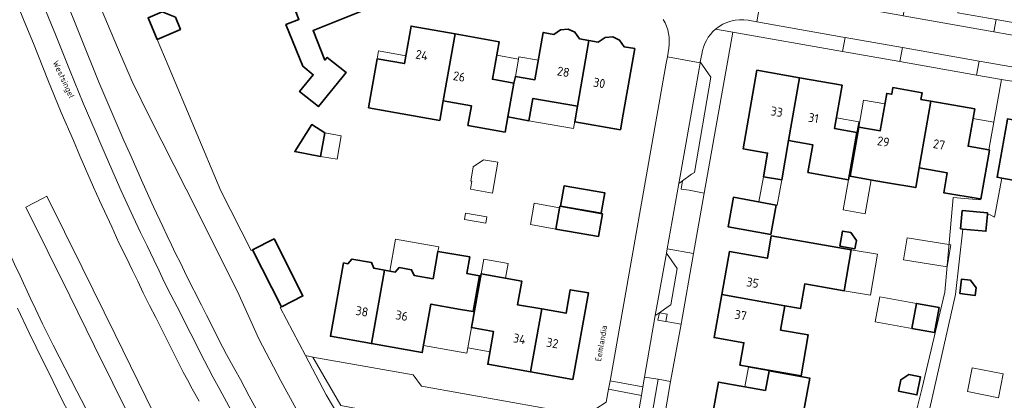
# Model space of a CAD drawing. Header units: metres. Extents: x 149984 to 156489, y 469398 to 478068.
# Tile 182 of 256: x 153749 to 153897, y 471585 to 471643. Entities that reach past the tile are written whole.
import ezdxf
from ezdxf.enums import TextEntityAlignment as Align

# ---------------------------------------------------------------- set-up
doc = ezdxf.new("R2010")
doc.units = ezdxf.units.M
doc.header["$LTSCALE"] = 0.75
for name, color, linetype, lineweight in [('B-WE-GR-BEPLANTING_CULTUUR_HEESTERS-GV', 252, 'Continuous', 18), ('B-WE-GR-GROENVOORZIENING-GV', 252, 'Continuous', 18), ('B-WE-OG-BEBOUWING-GV', 6, 'Continuous', 35), ('B-WE-OG-BEBOUWING-T18', 1, 'Continuous', 18), ('B-WE-OG-BEBOUWING_LUIFEL-GV', 6, 'Continuous', 18), ('B-WE-OG-BEBOUWING_OVERBOUWING-GV', 6, 'Continuous', 18), ('B-WE-OG-TERREIN_BEGROEID-GV', 252, 'Continuous', 18), ('B-WE-OG-TERREIN_ERF-GV', 252, 'Continuous', 18), ('B-WE-OG-TOPOGRAFIE-T18', 7, 'Continuous', 18), ('B-WE-VH-GESLOTENVERHARDING_ASFALT-GV', 252, 'Continuous', 18), ('B-WE-VH-OPENVERHARDING_BETONSTRAATSTEEN-GV', 252, 'Continuous', 18), ('B-WE-VH-OPENVERHARDING_TEGEL-GV', 252, 'Continuous', 18)]:
    doc.layers.add(name, color=color, linetype=linetype, lineweight=lineweight)
doc.styles.add('NLCS-ISO-M500-T18', font='NLCS-ISO.ttf', dxfattribs={"height": 0.9})
doc.styles.add('NLCS-ISO-M750-T18', font='NLCS-ISO.ttf', dxfattribs={"height": 1.35})

msp = doc.modelspace()

# ---------------------------------------------------------------- linework, layer by layer
at = {"layer": 'B-WE-GR-BEPLANTING_CULTUUR_HEESTERS-GV', "flags": 128}
for points in [[(153758.701, 471650.394), (153763.741, 471638.352), (153765.943, 471633.255), (153768.626, 471627.84), (153774.037, 471617.103), (153781.739, 471601.734), (153784.946, 471594.63), (153788.262, 471588.32), (153792.043, 471581.367)], [(153800.109, 471577.702), (153795.065, 471586.242), (153791.959, 471592.116), (153788.136, 471599.346), (153788.344, 471599.451), (153784.017, 471607.994), (153783.781, 471607.875), (153779.248, 471616.863), (153771.369, 471635.65), (153769.715, 471639.568), (153768.35, 471642.802)], [(153841.028, 471576.846), (153841.029, 471576.816), (153842.715, 471576.455), (153844.829, 471588.583), (153842.791, 471588.874), (153842.54, 471587.435), (153842.354, 471586.14)], [(153842.354, 471586.14), (153841.192, 471579.582)]]:
    msp.add_lwpolyline(points, dxfattribs=at)
msp.add_lwpolyline([(153793.059, 471591.905), (153791.959, 471592.116), (153795.065, 471586.242), (153800.109, 471577.702), (153800.236, 471577.971), (153801.036, 471582.5), (153799.86, 471584.131), (153797.242, 471584.61)], close=True, dxfattribs=at)
at = {"layer": 'B-WE-GR-GROENVOORZIENING-GV', "flags": 128}
msp.add_lwpolyline([(153846.207, 471598.33), (153845.039, 471598.544), (153844.809, 471597.447), (153846.006, 471597.234)], close=True, dxfattribs=at)
at = {"layer": 'B-WE-OG-BEBOUWING-GV', "flags": 128}
for points in [[(153790.159, 471647.278), (153791.45, 471644.072), (153790.513, 471643.695), (153790.964, 471642.573), (153789.017, 471641.79), (153791.529, 471635.54), (153793.103, 471634.261), (153791.072, 471631.774), (153793.886, 471629.491), (153798.037, 471634.591), (153795.213, 471636.885), (153794.864, 471636.479), (153793.074, 471640.894), (153802.331, 471644.634), (153802.742, 471645.598), (153801.988, 471647.454), (153801.028, 471647.86), (153799.713, 471651.125)], [(153773.214, 471641.045), (153772.432, 471642.897), (153770.467, 471643.696), (153768.35, 471642.802), (153769.715, 471639.568)], [(153812.605, 471630.366), (153814.384, 471640.402), (153807.794, 471641.571), (153806.791, 471635.945), (153802.699, 471636.676), (153801.397, 471629.311), (153805.597, 471628.568), (153812.083, 471627.421)], [(153814.384, 471640.402), (153812.605, 471630.366), (153816.826, 471629.621), (153816.303, 471626.658), (153821.876, 471625.668), (153822.278, 471627.93), (153823.214, 471633.03), (153819.989, 471633.602), (153820.981, 471639.232)], [(153834.453, 471639.4), (153833.06, 471639.649), (153832.355, 471640.655), (153831.328, 471641.131), (153830.2, 471641.028), (153829.171, 471640.323), (153827.603, 471640.615), (153826.352, 471633.525), (153823.417, 471634.012), (153823.214, 471633.03), (153822.278, 471627.93), (153825.46, 471627.374), (153826.053, 471630.731), (153832.742, 471629.553)], [(153834.453, 471639.4), (153832.742, 471629.553), (153832.338, 471627.228), (153839.184, 471626.022), (153839.593, 471628.346), (153841.324, 471638.188), (153839.761, 471638.465), (153839.048, 471639.473), (153838.019, 471639.947), (153836.895, 471639.86), (153835.862, 471639.149)], [(153866.031, 471633.829), (153859.647, 471634.952), (153857.595, 471623.132), (153861.235, 471622.501), (153860.622, 471618.969), (153863.359, 471618.479), (153864.397, 471624.385)], [(153864.397, 471624.385), (153868.034, 471623.74), (153867.295, 471619.607), (153873.391, 471618.516), (153874.637, 471625.609), (153871.289, 471626.2), (153872.433, 471632.702), (153866.031, 471633.829)], [(153883.97, 471620.278), (153885.705, 471630.318), (153884.254, 471630.574), (153884.427, 471631.559), (153880.035, 471632.333), (153879.861, 471631.348), (153879.113, 471631.48), (153878.137, 471625.854), (153874.926, 471626.41), (153873.65, 471619.052), (153877.19, 471618.423), (153879.222, 471618.062), (153883.458, 471617.327)], [(153894.446, 471622.978), (153891.314, 471623.53), (153892.303, 471629.155), (153885.705, 471630.318), (153883.97, 471620.278), (153888.19, 471619.533), (153887.666, 471616.571), (153893.14, 471615.622), (153893.223, 471615.608), (153894.514, 471622.966)], [(153794.856, 471625.554), (153792.91, 471626.786), (153790.341, 471622.729), (153794.215, 471622.025)], [(153896.397, 471618.743), (153901.17, 471617.903), (153902.717, 471626.669), (153897.211, 471627.633), (153897.155, 471627.318), (153895.654, 471618.874)], [(153836.302, 471613.474), (153836.843, 471616.523), (153830.752, 471617.601), (153830.211, 471614.558)], [(153861.712, 471610.295), (153862.512, 471614.716), (153856.126, 471615.878), (153855.327, 471611.459)], [(153835.883, 471609.977), (153836.486, 471613.404), (153830.099, 471614.533), (153829.49, 471611.107)], [(153890.185, 471611.124), (153890.505, 471611.095), (153893.99, 471610.777), (153894.22, 471613.293), (153894.242, 471613.539), (153890.437, 471613.886)], [(153872.102, 471608.564), (153874.334, 471608.165), (153874.558, 471609.416), (153873.749, 471610.576), (153872.501, 471610.799)], [(153784.017, 471607.994), (153788.344, 471599.451), (153791.566, 471601.073), (153787.231, 471609.618)], [(153854.374, 471601.27), (153863.838, 471599.572), (153866.177, 471599.167), (153866.815, 471602.869), (153872.737, 471601.848), (153873.799, 471608), (153861.793, 471610.077), (153861.21, 471606.736), (153855.518, 471607.729)], [(153803.798, 471604.933), (153801.846, 471593.919), (153809.464, 471592.57), (153810.759, 471599.842), (153815.186, 471599.057), (153817.112, 471598.717), (153817.118, 471598.751), (153818.062, 471604.104), (153816.138, 471604.443), (153816.576, 471606.921), (153811.811, 471607.756), (153811.086, 471603.639), (153808.224, 471604.147), (153807.87, 471605.004), (153806.019, 471605.334), (153805.403, 471604.649)], [(153801.846, 471593.919), (153803.798, 471604.933), (153802.189, 471605.218), (153801.85, 471606.081), (153798.918, 471606.605), (153798.304, 471605.908), (153797.651, 471606.018), (153795.693, 471595.009)], [(153825.684, 471589.675), (153827.372, 471599.113), (153823.73, 471599.761), (153824.368, 471603.304), (153818.28, 471604.401), (153816.827, 471596.317), (153820.163, 471595.718), (153819.286, 471590.821)], [(153890.06, 471601.453), (153892.396, 471601.152), (153892.546, 471602.308), (153891.682, 471603.427), (153890.337, 471603.601)], [(153825.684, 471589.675), (153832.062, 471588.532), (153834.395, 471601.516), (153831.645, 471602.006), (153831.016, 471598.465), (153827.372, 471599.113)], [(153863.838, 471599.572), (153854.374, 471601.27), (153853.233, 471594.831), (153857.689, 471594.038), (153857.096, 471590.704), (153866.27, 471589.072), (153867.357, 471595.209), (153863.203, 471595.941)], [(153882.892, 471596.18), (153886.278, 471595.563), (153886.963, 471599.321), (153883.577, 471599.938)], [(153852.652, 471581.313), (153862.462, 471579.499), (153863.201, 471583.659), (153866.557, 471583.062), (153867.568, 471588.749), (153861.476, 471589.832), (153860.931, 471586.881), (153853.875, 471588.135)], [(153880.871, 471586.792), (153883.634, 471586.22), (153884.189, 471588.904), (153882.406, 471589.273), (153881.224, 471588.497)]]:
    msp.add_lwpolyline(points, close=True, dxfattribs=at)
at = {"layer": 'B-WE-OG-BEBOUWING_LUIFEL-GV', "flags": 128}
for points in [[(153802.699, 471636.676), (153806.791, 471635.945), (153807.001, 471637.123), (153802.909, 471637.853)], [(153823.876, 471636.618), (153820.622, 471637.192), (153819.989, 471633.602), (153823.214, 471633.03), (153823.417, 471634.012)], [(153823.876, 471636.618), (153823.417, 471634.012), (153826.352, 471633.525), (153826.869, 471636.455), (153823.939, 471636.972)], [(153832.742, 471629.553), (153826.053, 471630.731), (153825.46, 471627.374), (153832.161, 471626.21)], [(153874.926, 471626.41), (153878.137, 471625.854), (153878.838, 471629.892), (153875.627, 471630.449)], [(153871.57, 471627.795), (153871.289, 471626.2), (153874.637, 471625.609), (153874.919, 471627.204)], [(153892.046, 471627.693), (153891.314, 471623.53), (153894.446, 471622.978), (153895.185, 471627.135)], [(153794.856, 471625.554), (153794.215, 471622.025), (153796.676, 471621.577), (153797.318, 471625.106)], [(153860.622, 471618.969), (153859.933, 471615.185), (153862.512, 471614.716), (153862.68, 471614.686), (153863.359, 471618.479)], [(153876.776, 471618.497), (153873.65, 471619.052), (153873.49, 471619.08), (153873.391, 471618.516), (153872.596, 471613.992), (153875.883, 471613.415)], [(153815.937, 471613.502), (153815.77, 471612.551), (153818.985, 471611.984), (153819.153, 471612.935)], [(153805.403, 471604.649), (153806.019, 471605.334), (153807.87, 471605.004), (153808.224, 471604.147), (153811.086, 471603.639), (153811.811, 471607.756), (153811.93, 471608.429), (153805.434, 471609.573), (153804.592, 471604.793)], [(153872.737, 471601.848), (153876.689, 471601.166), (153877.751, 471607.318), (153873.799, 471608)], [(153818.28, 471604.401), (153821.964, 471603.737), (153822.357, 471605.919), (153818.673, 471606.583)], [(153882.892, 471596.18), (153883.577, 471599.938), (153878.076, 471600.941), (153877.391, 471597.183)], [(153817.254, 471598.692), (153810.759, 471599.842), (153809.654, 471593.635), (153816.135, 471592.47), (153816.283, 471593.294), (153816.827, 471596.317)], [(153816.827, 471596.317), (153816.283, 471593.294), (153819.621, 471592.696), (153820.163, 471595.718)], [(153857.842, 471587.43), (153860.931, 471586.881), (153861.476, 471589.832), (153858.391, 471590.402)]]:
    msp.add_lwpolyline(points, close=True, dxfattribs=at)
at = {"layer": 'B-WE-OG-BEBOUWING_OVERBOUWING-GV', "flags": 128}
for points in [[(153816.682, 471617.074), (153819.969, 471616.495), (153820.785, 471621.127), (153818.64, 471621.505), (153817.103, 471620.429), (153816.73, 471618.314), (153816.896, 471618.285)], [(153829.49, 471611.107), (153830.057, 471614.299), (153826.255, 471614.975), (153825.688, 471611.783)], [(153881.652, 471606.508), (153888.191, 471605.435), (153888.733, 471608.737), (153882.195, 471609.811)], [(153891.206, 471586.715), (153895.877, 471585.798), (153896.579, 471589.374), (153891.908, 471590.291)]]:
    msp.add_lwpolyline(points, close=True, dxfattribs=at)
at = {"layer": 'B-WE-OG-TERREIN_BEGROEID-GV', "flags": 128}
for points in [[(153775.99, 471585.3), (153774.97, 471587.11), (153774.25, 471588.5), (153773.62, 471589.65), (153769.49, 471597.81), (153768.53, 471599.63), (153767.58, 471601.55), (153766.78, 471603.3), (153765.99, 471604.9), (153764.99, 471607.01), (153763.96, 471609.06), (153762.88, 471611.46), (153761.03, 471615.38), (153760.13, 471617.42), (153758.1, 471622.12), (153757.14, 471624.4), (153755.32, 471628.6), (153753.32, 471633.53), (153751.16, 471638.94), (153749.77, 471642.29), (153744.57, 471655.14)], [(153865.386, 471474.189), (153858.893, 471482.25), (153843.82, 471501.083), (153845.367, 471502.522), (153860.947, 471485.88), (153861.04, 471485.963), (153861.112, 471486.028), (153848.504, 471500.55), (153843.504, 471506.467), (153836.484, 471515.67), (153815.321, 471544.032), (153811.358, 471549.409), (153807.829, 471554.532), (153802.96, 471561.94), (153797.872, 471569.798), (153792.043, 471581.367), (153788.262, 471588.32), (153784.946, 471594.63), (153781.739, 471601.734), (153774.037, 471617.103), (153768.626, 471627.84), (153765.943, 471633.255), (153763.741, 471638.352), (153758.701, 471650.394)], [(153755.57, 471646.67), (153760.94, 471633.14), (153764.71, 471624.4), (153765.62, 471622.47), (153767.53, 471618.02), (153769.14, 471614.47), (153770.56, 471611.48), (153771.19, 471610.09), (153771.86, 471608.76), (153772.46, 471607.46), (153773.21, 471606.03), (153774.09, 471604.09), (153776.35, 471599.7), (153777.09, 471598.19), (153777.89, 471596.65), (153779.01, 471594.38), (153780.11, 471592.3), (153781.33, 471590.05), (153782.22, 471588.51), (153783.51, 471586.04), (153787.87, 471578.13)], [(153748.3, 471605.83), (153749.15, 471604.08), (153750.69, 471600.67), (153751.46, 471599.12), (153752.52, 471596.9), (153754.12, 471593.68), (153757.64, 471586.77), (153758.98, 471584.28)], [(153782.29, 471539.22), (153780.58, 471541.89), (153778.71, 471544.89), (153775.55, 471550.04), (153773.87, 471552.55), (153772.45, 471555.12), (153769.77, 471559.55), (153766.94, 471564.35), (153765.77, 471566.48), (153763.01, 471571.34), (153761.64, 471573.94), (153760.2, 471576.53), (153758.89, 471578.99), (153757.73, 471581.21), (153756.52, 471583.42), (153755.38, 471585.65), (153754.12, 471588.25), (153753.39, 471589.66), (153752.55, 471591.33), (153751.58, 471593.37), (153750.53, 471595.53), (153748.77, 471599.25)]]:
    msp.add_lwpolyline(points, dxfattribs=at)
for points in [[(153769.129, 471583.516), (153770.769, 471580.134), (153780.499, 471563.005), (153777.763, 471561.485), (153770.465, 471573.242), (153765.835, 471582.347), (153760.269, 471593.633), (153756.584, 471601.104), (153750.017, 471614.417), (153752.608, 471615.767), (153753.173, 471616.062), (153758.473, 471605.317), (153763.411, 471595.305)], [(153765.835, 471582.347), (153770.465, 471573.242), (153777.763, 471561.485), (153780.499, 471563.005), (153770.769, 471580.134), (153769.129, 471583.516), (153763.411, 471595.305), (153758.473, 471605.317), (153753.173, 471616.062), (153752.608, 471615.767), (153750.017, 471614.417), (153756.584, 471601.104), (153760.269, 471593.633)]]:
    msp.add_lwpolyline(points, close=True, dxfattribs=at)
at = {"layer": 'B-WE-OG-TERREIN_ERF-GV', "flags": 128}
for points in [[(153802.331, 471644.634), (153793.074, 471640.894), (153794.864, 471636.479), (153795.213, 471636.885), (153798.037, 471634.591), (153793.886, 471629.491), (153791.072, 471631.774), (153793.103, 471634.261), (153791.529, 471635.54), (153789.017, 471641.79), (153790.964, 471642.573)], [(153772.432, 471642.897), (153773.214, 471641.045), (153769.715, 471639.568), (153771.369, 471635.65), (153779.248, 471616.863), (153783.781, 471607.875), (153784.017, 471607.994)], [(153895.519, 471642.553), (153926.171, 471637.103)], [(153883.076, 471581.896), (153884.356, 471587.059), (153887.831, 471601.618), (153889.073, 471615.857), (153893.119, 471615.502), (153893.14, 471615.622), (153887.666, 471616.571), (153888.19, 471619.533), (153883.97, 471620.278), (153883.458, 471617.327), (153879.222, 471618.062), (153877.19, 471618.423), (153873.65, 471619.052), (153874.926, 471626.41), (153878.137, 471625.854), (153879.113, 471631.48), (153879.861, 471631.348), (153880.035, 471632.333), (153884.427, 471631.559), (153884.254, 471630.574), (153885.705, 471630.318), (153892.303, 471629.155), (153891.314, 471623.53), (153894.446, 471622.978), (153896.328, 471633.569), (153892.587, 471634.232), (153881.082, 471636.24), (153872.482, 471637.761), (153856.021, 471640.663), (153851.741, 471616.513), (153850.142, 471607.45), (153848.262, 471596.827), (153846.707, 471588.238), (153844.618, 471576.134)], [(153784.017, 471607.994), (153787.231, 471609.618), (153791.566, 471601.073), (153788.344, 471599.451), (153788.136, 471599.346), (153791.959, 471592.116), (153793.059, 471591.905), (153808.106, 471589.24), (153809.323, 471587.516), (153833.936, 471583.146), (153837.035, 471585.13), (153837.369, 471587.055), (153837.614, 471588.343), (153837.67, 471588.594), (153846.054, 471636.003), (153846.237, 471636.943), (153846.416, 471638.256)], [(153901.17, 471617.903), (153896.397, 471618.743), (153895.28, 471612.88), (153894.61, 471613.25), (153894.22, 471613.293), (153893.99, 471610.777), (153890.505, 471611.095), (153889.42, 471601.3), (153885.244, 471582.696), (153893.98, 471581.016), (153892.777, 471574.727), (153884.036, 471576.41), (153882.525, 471573.469), (153880.89, 471564.739), (153880.789, 471564.2), (153880.723, 471563.829), (153916.463, 471556.739)]]:
    msp.add_lwpolyline(points, dxfattribs=at)
for points in [[(153822.278, 471627.93), (153821.876, 471625.668), (153816.303, 471626.658), (153816.826, 471629.621), (153812.605, 471630.366), (153812.083, 471627.421), (153805.597, 471628.568), (153801.397, 471629.311), (153802.699, 471636.676), (153806.791, 471635.945), (153807.794, 471641.571), (153814.384, 471640.402), (153820.981, 471639.232), (153819.989, 471633.602), (153823.214, 471633.03), (153823.417, 471634.012), (153826.352, 471633.525), (153827.603, 471640.615), (153829.171, 471640.323), (153830.2, 471641.028), (153831.328, 471641.131), (153832.355, 471640.655), (153833.06, 471639.649), (153834.453, 471639.4), (153835.862, 471639.149), (153836.895, 471639.86), (153838.019, 471639.947), (153839.048, 471639.473), (153839.761, 471638.465), (153841.324, 471638.188), (153839.593, 471628.346), (153839.184, 471626.022), (153832.338, 471627.228), (153832.742, 471629.553), (153826.053, 471630.731), (153825.46, 471627.374)], [(153860.622, 471618.969), (153861.235, 471622.501), (153857.595, 471623.132), (153859.647, 471634.952), (153866.031, 471633.829), (153872.433, 471632.702), (153871.289, 471626.2), (153874.637, 471625.609), (153873.391, 471618.516), (153867.295, 471619.607), (153868.034, 471623.74), (153864.397, 471624.385), (153863.359, 471618.479)], [(153794.856, 471625.554), (153794.215, 471622.025), (153790.341, 471622.729), (153792.91, 471626.786)], [(153836.302, 471613.474), (153830.211, 471614.558), (153830.752, 471617.601), (153836.843, 471616.523)], [(153861.712, 471610.295), (153855.327, 471611.459), (153856.126, 471615.878), (153862.512, 471614.716)], [(153835.883, 471609.977), (153829.49, 471611.107), (153830.099, 471614.533), (153836.486, 471613.404)], [(153872.102, 471608.564), (153872.501, 471610.799), (153873.749, 471610.576), (153874.558, 471609.416), (153874.334, 471608.165)], [(153863.838, 471599.572), (153863.203, 471595.941), (153867.357, 471595.209), (153866.27, 471589.072), (153857.096, 471590.704), (153857.689, 471594.038), (153853.233, 471594.831), (153854.374, 471601.27), (153855.518, 471607.729), (153861.21, 471606.736), (153861.793, 471610.077), (153873.799, 471608), (153872.737, 471601.848), (153866.815, 471602.869), (153866.177, 471599.167)], [(153801.846, 471593.919), (153795.693, 471595.009), (153797.651, 471606.018), (153798.304, 471605.908), (153798.918, 471606.605), (153801.85, 471606.081), (153802.189, 471605.218), (153803.798, 471604.933), (153805.403, 471604.649), (153806.019, 471605.334), (153807.87, 471605.004), (153808.224, 471604.147), (153811.086, 471603.639), (153811.811, 471607.756), (153816.576, 471606.921), (153816.138, 471604.443), (153818.062, 471604.104), (153817.118, 471598.751), (153817.112, 471598.717), (153815.186, 471599.057), (153810.759, 471599.842), (153809.464, 471592.57)], [(153827.372, 471599.113), (153831.016, 471598.465), (153831.645, 471602.006), (153834.395, 471601.516), (153832.062, 471588.532), (153825.684, 471589.675), (153819.286, 471590.821), (153820.163, 471595.718), (153816.827, 471596.317), (153818.28, 471604.401), (153824.368, 471603.304), (153823.73, 471599.761)], [(153890.06, 471601.453), (153890.337, 471603.601), (153891.682, 471603.427), (153892.546, 471602.308), (153892.396, 471601.152)], [(153883.577, 471599.938), (153886.963, 471599.321), (153886.278, 471595.563), (153882.892, 471596.18)], [(153858.497, 471573.132), (153851.413, 471574.408), (153852.652, 471581.313), (153853.875, 471588.135), (153860.931, 471586.881), (153861.476, 471589.832), (153867.568, 471588.749), (153866.557, 471583.062), (153863.201, 471583.659), (153862.462, 471579.499), (153861.728, 471575.364), (153865.084, 471574.768), (153864.076, 471569.091), (153857.981, 471570.184)], [(153880.871, 471586.792), (153881.224, 471588.497), (153882.406, 471589.273), (153884.189, 471588.904), (153883.634, 471586.22)]]:
    msp.add_lwpolyline(points, close=True, dxfattribs=at)
at = {"layer": 'B-WE-OG-TERREIN_ERF-GV'}
msp.add_lwpolyline([(153846.416, 471638.256, 0.1837491), (153845.608, 471642.545)], format="xyb", dxfattribs=at)
at = {"layer": 'B-WE-VH-GESLOTENVERHARDING_ASFALT-GV', "flags": 128}
for points in [[(153744.57, 471655.14), (153749.77, 471642.29), (153751.16, 471638.94), (153753.32, 471633.53), (153755.32, 471628.6), (153757.14, 471624.4), (153758.1, 471622.12), (153760.13, 471617.42), (153761.03, 471615.38), (153762.88, 471611.46), (153763.96, 471609.06), (153764.99, 471607.01), (153765.99, 471604.9), (153766.78, 471603.3), (153767.58, 471601.55), (153768.53, 471599.63), (153769.49, 471597.81), (153773.62, 471589.65), (153774.25, 471588.5), (153774.97, 471587.11), (153775.99, 471585.3)], [(153787.87, 471578.13), (153783.51, 471586.04), (153782.22, 471588.51), (153781.33, 471590.05), (153780.11, 471592.3), (153779.01, 471594.38), (153777.89, 471596.65), (153777.09, 471598.19), (153776.35, 471599.7), (153774.09, 471604.09), (153773.21, 471606.03), (153772.46, 471607.46), (153771.86, 471608.76), (153771.19, 471610.09), (153770.56, 471611.48), (153769.14, 471614.47), (153767.53, 471618.02), (153765.62, 471622.47), (153764.71, 471624.4), (153760.94, 471633.14), (153755.57, 471646.67)], [(153769.76, 471564.68), (153767.51, 471568.42), (153765.56, 471571.91), (153763.61, 471575.58), (153761.85, 471578.78), (153760.26, 471581.73), (153758.98, 471584.28), (153757.64, 471586.77), (153754.12, 471593.68), (153752.52, 471596.9), (153751.46, 471599.12), (153750.69, 471600.67), (153749.15, 471604.08), (153748.3, 471605.83), (153745.58, 471611.89), (153744.74, 471613.86), (153743.26, 471617.13), (153739.29, 471626.57), (153736.54, 471633.51), (153731.72, 471645.52)], [(153753.049, 471643.735), (153754.47, 471640.311), (153756.665, 471634.813), (153758.619, 471629.996), (153760.416, 471625.85), (153761.403, 471623.506), (153763.396, 471618.89), (153764.307, 471616.826), (153766.128, 471612.967), (153767.196, 471610.593), (153768.205, 471608.585), (153769.209, 471606.467), (153770.012, 471604.84), (153770.806, 471603.104), (153771.735, 471601.226), (153772.685, 471599.425), (153776.785, 471591.325), (153777.412, 471590.18), (153778.12, 471588.813), (153779.12, 471587.038), (153781.452, 471582.678)], [(153781.452, 471582.678), (153779.12, 471587.038), (153778.12, 471588.813), (153777.412, 471590.18), (153776.785, 471591.325), (153772.685, 471599.425), (153771.735, 471601.226), (153770.806, 471603.104), (153770.012, 471604.84), (153769.209, 471606.467), (153768.205, 471608.585), (153767.196, 471610.593), (153766.128, 471612.967), (153764.307, 471616.826), (153763.396, 471618.89), (153761.403, 471623.506), (153760.416, 471625.85), (153758.619, 471629.996), (153756.665, 471634.813), (153754.47, 471640.311), (153753.049, 471643.735)], [(153748.77, 471599.25), (153750.53, 471595.53), (153751.58, 471593.37), (153752.55, 471591.33), (153753.39, 471589.66), (153754.12, 471588.25), (153755.38, 471585.65), (153756.52, 471583.42)]]:
    msp.add_lwpolyline(points, dxfattribs=at)
at = {"layer": 'B-WE-VH-OPENVERHARDING_BETONSTRAATSTEEN-GV', "flags": 128}
for points in [[(153858.333, 471642.441), (153859.618, 471642.234), (153860.454, 471646.865), (153859.175, 471647.105), (153848.599, 471648.986), (153841.438, 471650.283), (153840.114, 471650.488), (153839.258, 471645.717), (153840.566, 471645.477)], [(153846.416, 471638.256), (153846.237, 471636.943), (153851.133, 471636.075), (153851.155, 471636.205), (153851.376, 471637.357)], [(153841.192, 471579.582), (153842.354, 471586.14), (153837.369, 471587.055), (153837.035, 471585.13), (153833.936, 471583.146), (153809.323, 471587.516), (153808.106, 471589.24), (153793.059, 471591.905), (153797.242, 471584.61), (153799.86, 471584.131), (153801.036, 471582.5), (153808.646, 471581.15), (153808.603, 471580.903), (153810.342, 471582.086), (153831.714, 471578.273)]]:
    msp.add_lwpolyline(points, dxfattribs=at)
for points in [[(153881.587, 471643.109), (153895.169, 471640.694), (153895.519, 471642.553), (153889.772, 471643.551), (153890.154, 471645.809), (153882.309, 471647.211)], [(153895.169, 471640.694), (153881.587, 471643.109), (153881.099, 471643.204), (153873.444, 471644.547), (153869.123, 471645.321), (153868.897, 471645.351), (153861.24, 471646.774), (153860.739, 471646.82), (153860.454, 471646.865), (153859.618, 471642.234), (153872.556, 471639.909), (153872.876, 471639.882), (153881.476, 471638.359), (153892.958, 471636.324), (153903.621, 471634.434), (153908.97, 471633.479), (153925.868, 471630.531), (153928.021, 471630.078), (153928.808, 471634.729), (153926.674, 471635.134)], [(153881.476, 471638.359), (153872.876, 471639.882), (153872.482, 471637.761), (153881.082, 471636.24)], [(153851.133, 471636.075), (153846.237, 471636.943), (153846.054, 471636.003), (153837.67, 471588.594), (153837.614, 471588.343), (153842.54, 471587.435), (153842.791, 471588.874), (153844.398, 471598.118), (153846.072, 471607.479), (153846.207, 471608.157), (153847.926, 471617.93), (153848.14, 471619.025), (153850.985, 471635.152)], [(153851.155, 471636.205), (153851.133, 471636.075), (153850.985, 471635.152), (153848.14, 471619.025), (153847.926, 471617.93), (153848.5, 471618.353), (153849.861, 471619.339), (153850.269, 471619.601), (153852.759, 471633.886)], [(153896.328, 471633.569), (153897.888, 471633.293), (153903.235, 471632.346), (153903.621, 471634.434), (153892.958, 471636.324), (153892.587, 471634.232)], [(153851.741, 471616.513), (153849.471, 471616.927), (153848.305, 471617.121), (153848.5, 471618.353), (153847.926, 471617.93), (153846.207, 471608.157), (153850.142, 471607.45)], [(153845.039, 471598.544), (153846.358, 471599.485), (153846.73, 471599.736), (153847.692, 471605.17), (153846.072, 471607.479), (153844.398, 471598.118)], [(153846.707, 471588.238), (153848.262, 471596.827), (153846.006, 471597.234), (153844.809, 471597.447), (153845.039, 471598.544), (153844.398, 471598.118), (153842.791, 471588.874), (153844.829, 471588.583)], [(153837.614, 471588.343), (153837.369, 471587.055), (153842.354, 471586.14), (153842.54, 471587.435)]]:
    msp.add_lwpolyline(points, close=True, dxfattribs=at)
at = {"layer": 'B-WE-VH-OPENVERHARDING_BETONSTRAATSTEEN-GV'}
for points in [[(153845.608, 471642.545, -0.1837491), (153846.416, 471638.256)], [(153853.446, 471641.119, -0.2221821), (153858.333, 471642.441)], [(153851.376, 471637.357, -0.1855321), (153853.446, 471641.119)]]:
    msp.add_lwpolyline(points, format="xyb", dxfattribs=at)
at = {"layer": 'B-WE-VH-OPENVERHARDING_TEGEL-GV'}
for points in [[(153858.333, 471642.441, 0.2221821), (153853.446, 471641.119)], [(153853.446, 471641.119, 0.1855321), (153851.376, 471637.357)]]:
    msp.add_lwpolyline(points, format="xyb", dxfattribs=at)
at = {"layer": 'B-WE-VH-OPENVERHARDING_TEGEL-GV', "flags": 128}
for points in [[(153853.446, 471641.119), (153856.021, 471640.663), (153872.482, 471637.761), (153872.876, 471639.882), (153872.556, 471639.909), (153859.618, 471642.234), (153858.333, 471642.441)], [(153851.376, 471637.357), (153851.155, 471636.205), (153852.759, 471633.886), (153850.269, 471619.601), (153849.861, 471619.339), (153848.5, 471618.353), (153848.305, 471617.121), (153849.471, 471616.927), (153851.741, 471616.513), (153856.021, 471640.663), (153853.446, 471641.119)], [(153897.888, 471633.293), (153896.328, 471633.569), (153894.446, 471622.978), (153894.514, 471622.966), (153893.223, 471615.608), (153893.14, 471615.622), (153893.119, 471615.502), (153889.073, 471615.857), (153887.831, 471601.618), (153884.356, 471587.059), (153883.076, 471581.896)], [(153885.244, 471582.696), (153889.42, 471601.3), (153890.505, 471611.095), (153890.185, 471611.124), (153890.437, 471613.886), (153894.242, 471613.539), (153894.22, 471613.293), (153894.61, 471613.25), (153895.28, 471612.88), (153896.397, 471618.743), (153895.654, 471618.874), (153897.155, 471627.318)]]:
    msp.add_lwpolyline(points, dxfattribs=at)
for points in [[(153928.808, 471634.729), (153930.095, 471634.52), (153930.397, 471636.312), (153926.171, 471637.103), (153895.519, 471642.553), (153895.169, 471640.694), (153926.674, 471635.134)], [(153892.587, 471634.232), (153892.958, 471636.324), (153881.476, 471638.359), (153881.082, 471636.24)], [(153850.142, 471607.45), (153846.207, 471608.157), (153846.072, 471607.479), (153847.692, 471605.17), (153846.73, 471599.736), (153846.358, 471599.485), (153845.039, 471598.544), (153846.207, 471598.33), (153846.006, 471597.234), (153848.262, 471596.827)], [(153844.829, 471588.583), (153842.715, 471576.455), (153844.618, 471576.134), (153846.707, 471588.238)]]:
    msp.add_lwpolyline(points, close=True, dxfattribs=at)

# ---------------------------------------------------------------- texts
at = {"layer": 'B-WE-OG-BEBOUWING-T18', "style": 'NLCS-ISO-M750-T18'}
for s, rotation, p in [('24', 350.1, (153809.395, 471637.225)), ('28', 350.1, (153830.624, 471634.714)), ('26', 350.1, (153815.001, 471634.005)), ('30', 350.1, (153836.007, 471633.039)), ('33', 350.2, (153862.625, 471628.718)), ('31', 350.1, (153868.139, 471627.784)), ('29', 350.2, (153878.61, 471624.241)), ('27', 350.1, (153886.967, 471623.811)), ('35', 350.1, (153859.01, 471603.059)), ('38', 350.1, (153800.421, 471598.747)), ('36', 350.1, (153806.387, 471598.109)), ('37', 350.1, (153857.211, 471598.186)), ('34', 349.9, (153824.032, 471594.636)), ('32', 349.8, (153828.981, 471594.003))]:
    msp.add_text(s, height=1.35, rotation=rotation, dxfattribs=at).set_placement(p, align=Align.MIDDLE)
at = {"layer": 'B-WE-OG-TOPOGRAFIE-T18', "style": 'NLCS-ISO-M500-T18'}
for s, rotation, p in [('Westsingel', 295, (153755.571, 471633.521)), ('Eemlandia', 79.9, (153836.286, 471593.956))]:
    msp.add_text(s, height=0.9, rotation=rotation, dxfattribs=at).set_placement(p, align=Align.MIDDLE)

doc.saveas('drawing.dxf')
